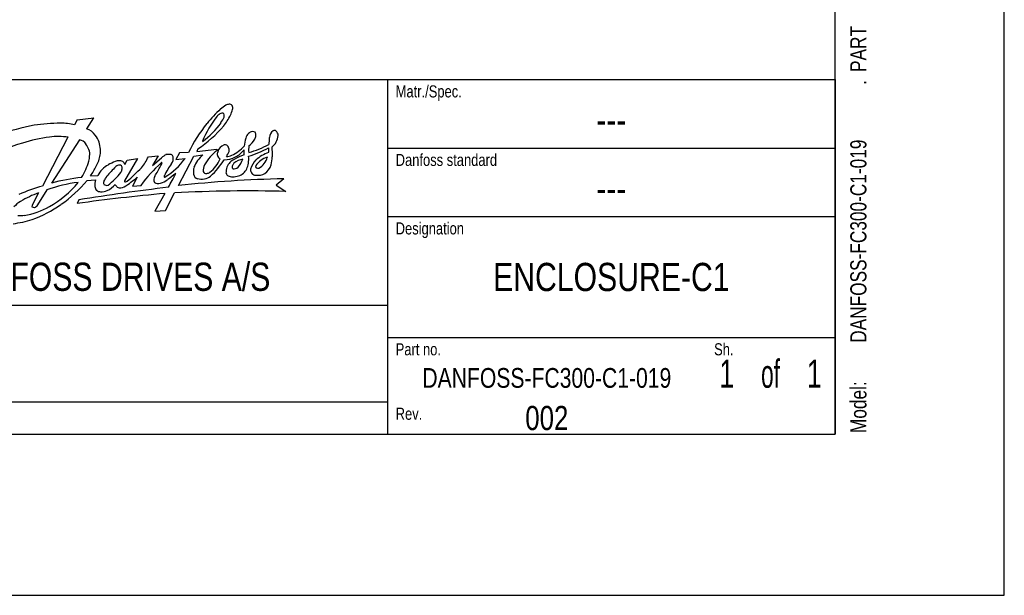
# Model space of a CAD drawing. Extents: x 0 to 594, y 0 to 420.
# Tile 47 of 105: x 472 to 594, y 0 to 71. Entities that reach past the tile are written whole.
import ezdxf
from ezdxf.enums import TextEntityAlignment as Align

# ---------------------------------------------------------------- set-up
doc = ezdxf.new("R2010")
doc.units = 0
doc.header["$LTSCALE"] = 32.67
doc.layers.get('0').update_dxf_attribs({"linetype": 'CONTINUOUS'})
doc.styles.get("Standard").update_dxf_attribs({"font": 'txt', "width": 0.8})

# ---------------------------------------------------------------- blocks, each defined once
blk = doc.blocks.new('FORMAT_BL0', base_point=(477.8, 42.53))
at = {"color": 3, "linetype": 'CONTINUOUS'}
for p, q in [((478.99, 59.02), (478.67, 58.38)), ((478.99, 59.02), (481.04, 59.24)), ((480.17, 57.87), (481.04, 59.24)), ((477.85, 56.85), (474.69, 50.78)), ((479.27, 56.53), (475.82, 51.16)), ((493.96, 55.39), (493.84, 55.09)), ((493.84, 55.09), (496.33, 55.38)), ((496.33, 55.38), (496.36, 55.2)), ((486.49, 54.19), (484.88, 51.42)), ((484.91, 53.46), (485.2, 53.99)), ((485.2, 53.99), (486.49, 54.19)), ((487.82, 54.41), (489.03, 54.52)), ((489.03, 54.52), (488.35, 53.32)), ((488.35, 53.32), (489.46, 54.3)), ((491.68, 54.89), (491.25, 54.09)), ((491.25, 54.09), (492.37, 54.19)), ((491.56, 50.84), (493.48, 54.48)), ((492.79, 54.95), (491.68, 54.89)), ((493.48, 54.48), (494.59, 54.64)), ((480.21, 51.47), (481.28, 51.57)), ((480.64, 52.05), (481.55, 52.1)), ((486.45, 51.89), (485.84, 50.77)), ((504.61, 51.69), (503.68, 50.9)), ((475.24, 50.3), (474.09, 48.47)), ((485.84, 50.77), (486.91, 50.87)), ((503.68, 50.9), (504.89, 50.12)), ((474.2, 49.94), (473.44, 48.49)), ((479.19, 49.08), (478.98, 48.62)), ((489.87, 49.86), (488.64, 47.68)), ((489.96, 47.75), (491.05, 49.94)), ((488.64, 47.68), (489.96, 47.75))]:
    blk.add_line(p, q, dxfattribs=at)
for centre, radius, start, end in [((508.02, 48.2), 16.55, 132.7678, 141.3405), ((502.39, 53.41), 8.92, 123.9219, 128.9859), ((497.93, 59.88), 1.06, 94.9156, 118.9133), ((497.87, 60.5), 0.445, 37.9594, 94.4524), ((487.53, 63.52), 11.2, 339.3288, 343.2604), ((497.66, 60.49), 0.628, 342.3871, 26.7521), ((507.16, 51.05), 13.69, 142.1212, 157.2787), ((488.92, 64.17), 9.65, 305.6229, 325.1023), ((497.43, 58.6), 1.37, 127.2624, 141.2908), ((497.05, 59.08), 0.753, 90.658, 126.7544), ((494.63, 60.31), 2.75, 322.9953, 339.5719), ((497, 59.61), 0.229, 7.1206, 79.5655), ((490.49, 63.43), 8.45, 322.0822, 332.8248), ((495.77, 59.56), 1.46, 351.6519, 2.8594), ((478.01, 34.27), 24.45, 100.269, 110.9049), ((476.8, 37.57), 21, 89.6723, 98.6437), ((477.07, 52), 6.58, 75.9095, 91.2841), ((479.63, 55.97), 1.97, 35.2548, 74.2653), ((508.6, 47.34), 17.54, 140.352, 154.3042), ((484.23, 69.56), 17.19, 304.4938, 318.8006), ((500.86, 56.61), 0.942, 99.1749, 130.5996), ((500.72, 56.81), 0.727, 62.9892, 90.4831), ((500.72, 57.15), 0.45, 344.5972, 42.6678), ((503.91, 56.75), 1.08, 124.9919, 177.6651), ((503.46, 57.37), 0.319, 49.6305, 122.6069), ((503.28, 57.1), 0.635, 356.4431, 53.1022), ((478.28, 36.32), 20.72, 97.5279, 107.086), ((476.64, 47.54), 9.39, 82.557, 96.5165), ((479, 55.26), 1.3, 33.2943, 78.3487), ((479.27, 55.48), 2.55, 16.8293, 39.5295), ((478.31, 55.13), 3.57, 3.8765, 17.7765), ((504.78, 55.17), 5.11, 162.2455, 173.7012), ((501.1, 56.44), 1.23, 134.0948, 166.5724), ((498.65, 57.9), 2.69, 307.7549, 331.2624), ((500.23, 57.1), 0.926, 327.7373, 356.0266), ((784.38, 32.62), 282.59, 175.0921, 175.2663), ((502.02, 57.17), 1.9, 305.8525, 356.7917), ((476.5, 41.37), 15.37, 106.2482, 124.9594), ((477.92, 54.35), 2.7, 21.1926, 36.8022), ((479.05, 54.75), 1.51, 350.2925, 22.4237), ((479.86, 55.14), 2.03, 346.0715, 6.5596), ((499.4, 50.93), 5.24, 125.4276, 151.6769), ((497.08, 54.76), 0.71, 156.7269, 195.7096), ((497.61, 54.73), 1.22, 109.1468, 165.4571), ((497.33, 55.25), 0.653, 71.1581, 100.6058), ((491.83, 57.64), 6.53, 330.6961, 336.9361), ((497.21, 55.33), 0.626, 12.3213, 58.1903), ((496.8, 55.24), 1.05, 351.2783, 12.3026), ((495.84, 59.36), 5.3, 296.0537, 316.7157), ((497.3, 57.18), 3.07, 295.5, 321.7071), ((495.85, 55), 3.87, 355.119, 4.1234), ((496.1, 67.87), 14.01, 287.231, 298.306), ((503.16, 55.3), 2.9, 170.6701, 186.7315), ((497.55, 65.45), 10.84, 284.5602, 298.6483), ((499.66, 55.26), 3.1, 354.1192, 4.9525), ((555.07, 57.72), 51.98, 182.2989, 183.6689), ((472.38, 56.26), 8.4, 328.3996, 343.4453), ((478.14, 54.6), 2.4, 342.0738, 358.0349), ((478.07, 55.17), 3.8, 329.446, 352.1988), ((485.38, 49.44), 4.7, 110.7613, 122.5228), ((484.19, 52.5), 1.42, 71.0618, 109.7041), ((484.29, 53.31), 0.638, 13.7563, 55.4345), ((482.19, 57.01), 6.2, 320.4273, 335.2716), ((490.98, 52.68), 2.22, 115.8967, 133.0831), ((485.21, 59.48), 8.9, 301.7644, 323.5624), ((490.33, 53.39), 1.33, 75.8227, 104.1022), ((490.53, 54.32), 0.384, 12.1063, 71.7042), ((489.77, 54.26), 1.15, 323.3284, 6.5266), ((497.11, 51.65), 3.92, 130.0378, 158.1695), ((493.05, 55.65), 3.97, 307.3705, 337.8449), ((489.95, 58.35), 8.44, 311.4563, 329.414), ((497.03, 54.73), 0.652, 194.1209, 242.2077), ((497.23, 56.93), 2.88, 269.7813, 298.8176), ((497.48, 56.05), 1.6, 271.5609, 295.3447), ((499.73, 51.85), 2.58, 119.8156, 133.818), ((499.94, 51.82), 2.34, 99.8011, 129.8057), ((502.82, 46.29), 8.94, 110.3813, 119.2462), ((496.96, 54.97), 2.71, 317.0284, 341.921), ((496.18, 54.12), 4.09, 352.774, 5.097), ((502.99, 52.2), 2.58, 135.1588, 164.3038), ((504.26, 50.52), 4.68, 109.0514, 131.6471), ((503.15, 52.08), 2.34, 104.0818, 148.1292), ((500.66, 54.78), 1.96, 296.1519, 347.4207), ((491.55, 55.79), 11.73, 348.3187, 353.1645), ((475.89, 55.65), 5.96, 322.8883, 336.1753), ((484.17, 50.78), 2.93, 116.7652, 153.2644), ((492.25, 44.38), 12.23, 134.8984, 142.4077), ((484.65, 52.12), 1.38, 117.5581, 138.2731), ((484.21, 52.97), 0.426, 49.7283, 117.7489), ((483.8, 52.96), 0.767, 321.7198, 356.6653), ((484.07, 53.01), 0.508, 348.9845, 33.7448), ((462.5, 77.19), 34.37, 311.3175, 315.3869), ((500.7, 41.07), 16.92, 131.8597, 144.6002), ((469.45, 63.81), 22.51, 328.373, 332.0643), ((486.08, 55.08), 3.73, 330.8763, 337.1022), ((489.46, 53.64), 0.0562, 349.5391, 143.4383), ((500.49, 46.69), 11.97, 144.9122, 153.2256), ((495.53, 52.53), 2.13, 164.3348, 187.5497), ((496.13, 52.7), 1.52, 151.9676, 184.5137), ((495, 52.77), 0.431, 206.3676, 279.0038), ((500.22, 52.44), 2.77, 165.3821, 181.4073), ((499.41, 52.25), 2.07, 134.994, 154.5471), ((498.57, 53.17), 0.368, 151.895, 218.2268), ((499.5, 52.66), 1.42, 138.0551, 151.6294), ((498.42, 53.78), 0.855, 261.2556, 308.6307), ((498.46, 53.7), 1.75, 288.181, 333.6632), ((497.22, 54.14), 3.05, 336.6165, 349.9772), ((501.34, 52.88), 0.844, 179.0776, 222.1801), ((501.39, 53.2), 0.262, 151.705, 219.1417), ((501.37, 53.43), 0.444, 245.4748, 290.3227), ((500.95, 54.09), 2.2, 307.3775, 341.9687), ((482.26, 27.19), 24.81, 96.3269, 105.0541), ((468.71, 60.82), 14.82, 303.9897, 320.8988), ((482.96, 50.97), 1.78, 160.2703, 188.3427), ((482.84, 51.22), 0.575, 155.7866, 202.5891), ((486.05, 49.26), 4.34, 143.5682, 149.6568), ((479.15, 56.15), 6.4, 304.9795, 325.0754), ((478.09, 61.48), 12.72, 302.0135, 311.0902), ((484.95, 51.37), 0.0813, 148.3251, 305.2558), ((484.79, 52.18), 0.898, 283.2172, 296.8425), ((489.25, 51.58), 0.767, 146.0293, 207.1224), ((488.75, 53.37), 2.31, 284.1157, 309.3254), ((490.09, 51.95), 0.325, 154.315, 175.4777), ((489.85, 51.98), 0.0845, 187.9635, 300.3884), ((496.36, 44.41), 9.44, 122.8842, 130.5632), ((463.31, 66.32), 31.22, 329.8556, 333.3996), ((507.72, -96.76), 148.48, 91.1993, 96.2481), ((494.16, 52.41), 0.759, 192.6025, 250.2667), ((494.44, 53.89), 2.25, 256.2327, 278.597), ((494.51, 53.22), 1.58, 279.5463, 310.7974), ((494.89, 53.4), 1.07, 279.2176, 302.2125), ((498.09, 52.6), 0.676, 199.8242, 235.8577), ((498.33, 53.61), 1.68, 248.5205, 268.1048), ((498.06, 55.75), 3.83, 273.147, 284.2883), ((501.17, 52.76), 0.638, 224.3761, 263.887), ((501.35, 54.14), 2.02, 263.2207, 297.6178), ((479.92, 31.84), 19.66, 105.4423, 114.4982), ((481.01, 34.81), 16.53, 96.5512, 110.4262), ((469.58, 59.01), 12.3, 299.0607, 320.7547), ((522.65, -219.93), 272.49, 96.8162, 99.1781), ((481.82, 50.75), 0.625, 182.896, 229.2625), ((481.9, 50.83), 0.748, 228.8442, 270.3015), ((482.05, 51.74), 1.66, 264.8399, 293.9303), ((482.64, 51.37), 0.504, 228.1668, 290.8428), ((480.82, 53.73), 4, 298.5029, 316.302), ((484.62, 51.42), 1.01, 205.9328, 229.7491), ((484.35, 51.49), 0.932, 245.4976, 301.1141), ((489.05, 52), 0.913, 238.0813, 286.7351), ((500.21, -126.82), 177, 88.4836, 92.9661), ((473.51, 46.16), 3.12, 119.4418, 139.4977), ((477.58, 40), 10.49, 108.7932, 122.2671), ((510.32, -177.73), 228.51, 95.135, 97.8833), ((471.3, 55.24), 8.17, 277.9406, 301.3267), ((474.09, 48.21), 0.708, 157.061, 179.6025), ((473.62, 48.51), 0.376, 230.799, 278.3848), ((468.89, 59.61), 13.73, 289.2016, 306.044), ((473.52, 48.76), 0.643, 284.229, 332.692), ((469.45, 58.9), 12.88, 277.0548, 287.8919), ((471.76, 53.96), 6.84, 268.9529, 275.6416)]:
    blk.add_arc(centre, radius, start, end, dxfattribs=at)
at = {"color": 5, "linetype": 'CONTINUOUS', "width": 0.8}
for s, height, p in [('Matr./Spec.', 1.5, (518.5, 61.78)), ('Danfoss standard', 1.5, (518.5, 53.28)), ('Designation', 1.5, (518.5, 44.78)), ('DANFOSS DRIVES A/S', 3.5, (462.8, 37.78)), ('Part no.', 1.5, (518.5, 29.78)), ('Sh.', 1.5, (558, 29.78)), ('Rev.', 1.5, (518.5, 21.78))]:
    blk.add_text(s, height=height, dxfattribs=at).set_placement(p)

msp = doc.modelspace()

# ---------------------------------------------------------------- linework, layer by layer
at = {"color": 7, "linetype": 'CONTINUOUS'}
for p, q in [((594, 0), (594, 420)), ((573, 20), (573, 400)), ((21, 20), (573, 20)), ((0, 0), (594, 0))]:
    msp.add_line(p, q, dxfattribs=at)
at = {"color": 2, "linetype": 'CONTINUOUS'}
for p, q in [((393, 64), (573, 64)), ((517.5, 64), (517.5, 20)), ((573, 64), (573, 20)), ((517.5, 55.5), (573, 55.5)), ((517.5, 47), (573, 47)), ((393, 36), (517.5, 36)), ((517.5, 32), (573, 32)), ((393, 24), (517.5, 24)), ((393, 20), (573, 20))]:
    msp.add_line(p, q, dxfattribs=at)

# ---------------------------------------------------------------- block references
msp.add_blockref('FORMAT_BL0', (477.801, 42.526), dxfattribs=at)

# ---------------------------------------------------------------- texts
at = {"color": 5, "linetype": 'CONTINUOUS', "width": 0.8}
for s, p in [('PART', (576.897, 64.935)), ('.', (576.897, 63.335)), ('DANFOSS-FC300-C1-019', (576.897, 31.335)), ('Model: ', (576.897, 20.135))]:
    msp.add_text(s, height=2, rotation=90, dxfattribs=at).set_placement(p)
at = {"color": 5, "linetype": 'CONTINUOUS'}
for s, height, width, p in [('---', 3.5, 0.8, (545.25, 57.25)), ('---', 3.5, 0.8, (545.25, 48.75)), ('ENCLOSURE-C1', 3.5, 0.8, (545.25, 37.75)), (' of ', 3.5, 0.6, (565, 25.75)), ('DANFOSS-FC300-C1-019', 2.45, 0.8, (537.25, 25.75)), ('1', 3.5, 0.7, (559.575, 25.75)), ('1', 3.5, 0.7, (570.425, 25.75)), ('002', 3, 0.8, (537.25, 20.5))]:
    msp.add_text(s, height=height, dxfattribs=dict(at, width=width)).set_placement(p, align=Align.CENTER)

doc.saveas('drawing.dxf')
